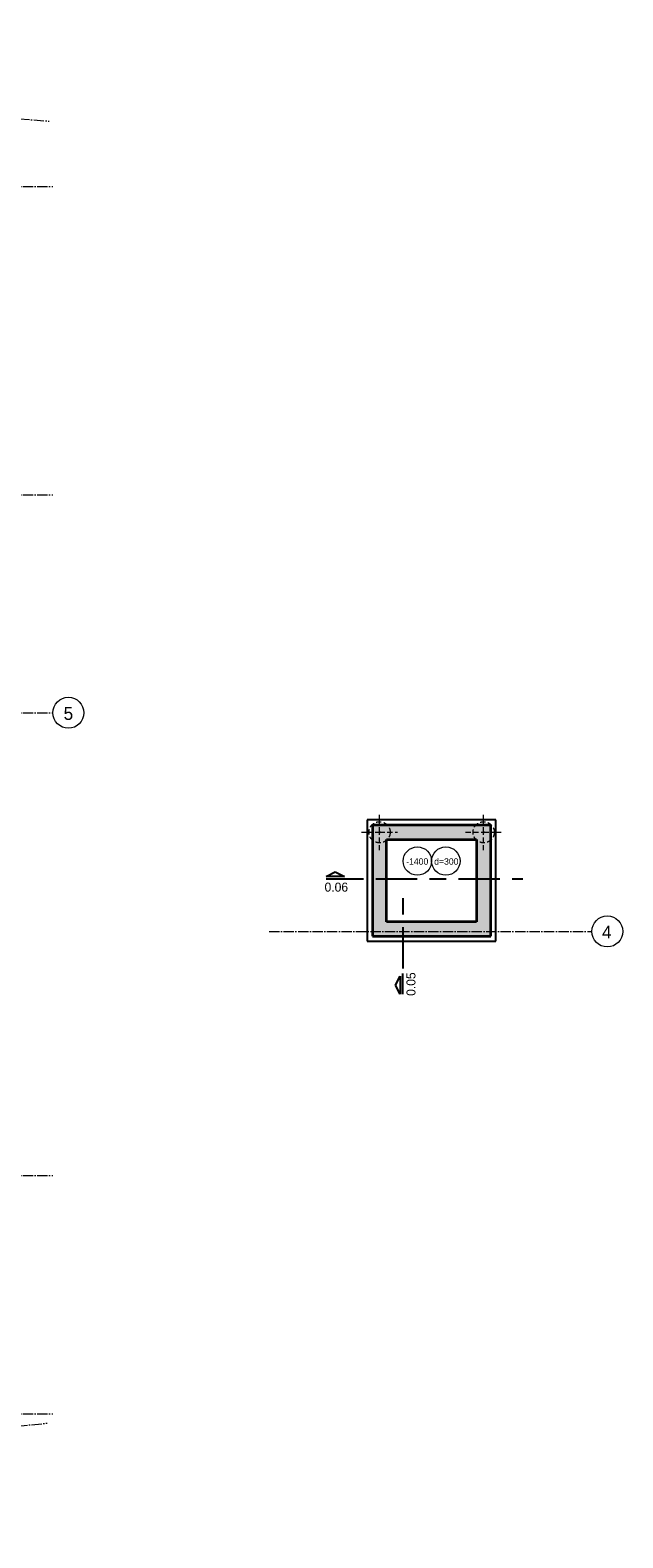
# Model space of a CAD drawing. Header units: millimetres. Extents: x 1146 to 62151, y -2394 to 40413.
# Tile 7 of 16: x 23510 to 34982, y 7596 to 36805. Entities that reach past the tile are written whole.
import ezdxf

# ---------------------------------------------------------------- set-up
doc = ezdxf.new("R2010")
doc.units = ezdxf.units.MM
for name, pattern in [('00_PBT_CEN', [1600, 320, -240, 800, -240]), ('00_PBT_HID2', [150, 100, -50]), ('00_PBT_STRA', [560, 200, -40, 0, -40, 200, -40, 0, -40])]:
    doc.linetypes.add(name, pattern=pattern)
for name, color, linetype, lineweight in [('A-DETL-GENF-HDLN', 90, '00_PBT_HID2', 18), ('A-FLOR-____-IDEN', 11, 'Continuous', 18), ('A-FLOR-____-OTLN', 192, 'Continuous', 25), ('A-WALL-____-PATT', 111, 'Continuous', 35), ('G-____-____-SYMB', 111, 'Continuous', 13), ('I-WALL-____-MCUT', 2, 'Continuous', 35), ('S-FNDN-____-HDLN', 4, '00_PBT_HID2', 18), ('S-GRID-____-IDEN', 1, 'Continuous', 18), ('S-GRID-____-OTLN', 1, 'Continuous', 13)]:
    doc.layers.add(name, color=color, linetype=linetype, lineweight=lineweight)
doc.styles.add('PBT-Font', font='PBT-FONT.ttf', dxfattribs={"height": 250})
doc.styles.add('PBT-Font_1', font='PBT-FONT.ttf', dxfattribs={"height": 125})
doc.styles.add('PBT-Font_B', font='txt', dxfattribs={"height": 175})

# ---------------------------------------------------------------- blocks, each defined once
blk = doc.blocks.new('17_PBT_SFO_paal_rond_R24 - Ø410-500 _vHek Combi_ liftput-1669996--1 liftput')
at = {"layer": 'A-DETL-GENF-HDLN'}
for p, q in [((0, 237), (0, 348)), ((-349, 0), (-237, 0))]:
    blk.add_line(p, q, dxfattribs=at)
at = {"layer": 'S-FNDN-____-HDLN'}
for p, q in [((0, 0), (0, 237)), ((0, 20), (0, -20)), ((-237, 0), (0, 0)), ((-20, 0), (20, 0)), ((0, -349), (0, 0)), ((0, 0), (348, 0))]:
    blk.add_line(p, q, dxfattribs=at)
blk.add_circle((0, 0), 205, dxfattribs=at)
blk = doc.blocks.new('17_PBT_SFO_paal_rond_R24 - Ø410-500 _vHek Combi_ liftput-V49--1 liftput')
at = {"layer": 'A-DETL-GENF-HDLN'}
for p, q in [((0, 237), (0, 348)), ((237, 0), (348, 0))]:
    blk.add_line(p, q, dxfattribs=at)
at = {"layer": 'S-FNDN-____-HDLN'}
for p, q in [((0, 0), (0, 237)), ((0, 20), (0, -20)), ((-349, 0), (0, 0)), ((-20, 0), (20, 0)), ((0, -349), (0, 0)), ((0, 0), (237, 0))]:
    blk.add_line(p, q, dxfattribs=at)
blk.add_circle((0, 0), 205, dxfattribs=at)
blk = doc.blocks.new('Grid - Stramienbol-963102-00 bk ruwe vloer')
at = {"layer": 'S-GRID-____-IDEN'}
blk.add_circle((0, 0), 6, dxfattribs=at)
blk = doc.blocks.new('Grid - Stramienbol-963102--1 liftput')
at = {"layer": 'S-GRID-____-IDEN'}
blk.add_circle((0, 0), 6, dxfattribs=at)
blk = doc.blocks.new('Detail View - Detail_Drsn peil-1535670--1 liftput')
at = {"layer": 'G-____-____-SYMB', "lineweight": 25}
for p, q in [((-8, 1), (-4.5, 2.75)), ((-1, 1), (-8, 1)), ((-8, 0), (0, 0)), ((-4.5, 2.75), (-1, 1))]:
    blk.add_line(p, q, dxfattribs=at)
blk = doc.blocks.new('00_PBT_TG_vloerhalter betonvloer - Automatisch _top_-1288148--1 liftput')
at = {"layer": 'A-FLOR-____-IDEN'}
for centre in [(-5.5, 0), (5.5, 0)]:
    blk.add_circle(centre, 5.5, dxfattribs=at)

msp = doc.modelspace()

# ---------------------------------------------------------------- hatches: boundary and pattern name
at = {"layer": 'A-WALL-____-PATT', "lineweight": 25}
for points in [[(30410.9666, 19528.5), (30410.9666, 21403.5), (30135.9666, 21403.5), (30135.9666, 19528.5)], [(32150.9666, 21128.5), (32425.9666, 21128.5), (32425.9666, 21403.5), (30410.9666, 21403.5), (30410.9666, 21128.5)], [(32425.9666, 19253.5), (32425.9666, 21128.5), (32150.9666, 21128.5), (32150.9666, 19253.5)], [(32150.9666, 19253.5), (32150.9666, 19528.5), (30135.9666, 19528.5), (30135.9666, 19253.5)]]:
    msp.add_hatch(color=256, dxfattribs=at).paths.add_polyline_path(points)

# ---------------------------------------------------------------- linework, layer by layer
at = {"layer": 'A-FLOR-____-OTLN'}
for p, q in [((32525.9666, 21503.5), (30035.9666, 21503.5)), ((30035.9666, 21503.5), (30035.9666, 19153.5)), ((32525.9666, 19153.5), (32525.9666, 21503.5)), ((30035.9666, 19153.5), (32525.9666, 19153.5))]:
    msp.add_line(p, q, dxfattribs=at)
at = {"layer": 'G-____-____-SYMB', "linetype": '00_PBT_CEN', "lineweight": 25}
for p, q in [((29641.7306, 20361.8538), (33046.9767, 20361.8538)), ((30721.9243, 19989.7129), (30721.9243, 18529.2749))]:
    msp.add_line(p, q, dxfattribs=at)
at = {"layer": 'I-WALL-____-MCUT'}
for p, q in [((32425.9666, 21403.5), (30135.9666, 21403.5)), ((30135.9666, 21403.5), (30135.9666, 19253.5)), ((32425.9666, 19253.5), (32425.9666, 21403.5)), ((30410.9666, 21128.5), (32150.9666, 21128.5)), ((30410.9666, 19528.5), (30410.9666, 21128.5)), ((32150.9666, 21128.5), (32150.9666, 19528.5)), ((32150.9666, 19528.5), (30410.9666, 19528.5)), ((30135.9666, 19253.5), (32425.9666, 19253.5))]:
    msp.add_line(p, q, dxfattribs=at)
at = {"layer": 'S-GRID-____-OTLN', "linetype": '00_PBT_STRA', "lineweight": 18}
for p, q in [((1799.7366, 36805.1918), (23879.5623, 35043.4323)), ((1799.7366, 33775), (23949.7366, 33775)), ((1799.7366, 27800), (23949.7366, 27800)), ((1799.7366, 23580), (23949.7366, 23580)), ((28134.5517, 19345), (34382.359, 19345)), ((1799.7366, 14615), (23949.7366, 14615)), ((1799.7366, 10000), (23949.7366, 10000)), ((1799.7366, 7596.4819), (23837.9919, 9818.5995))]:
    msp.add_line(p, q, dxfattribs=at)

# ---------------------------------------------------------------- block references
at = {"layer": 'A-FLOR-____-IDEN', "xscale": 49.99999999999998, "yscale": 49.99999999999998, "zscale": 49.99999999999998}
msp.add_blockref('00_PBT_TG_vloerhalter betonvloer - Automatisch _top_-1288148--1 liftput', (31280.9666, 20707.5122), dxfattribs=at)
at = {"layer": 'G-____-____-SYMB', "lineweight": 25, "xscale": 49.99999999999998, "yscale": 49.99999999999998, "zscale": 49.99999999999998}
msp.add_blockref('Detail View - Detail_Drsn peil-1535670--1 liftput', (29641.7306, 20361.8538), dxfattribs=at)
at = {"layer": 'G-____-____-SYMB', "lineweight": 25, "xscale": 49.99999999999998, "yscale": 49.99999999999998, "zscale": 49.99999999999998, "rotation": 89.99999999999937}
msp.add_blockref('Detail View - Detail_Drsn peil-1535670--1 liftput', (30721.9243, 18529.2749), dxfattribs=at)
at = {"layer": 'S-FNDN-____-HDLN'}
for name, p in [('17_PBT_SFO_paal_rond_R24 - Ø410-500 _vHek Combi_ liftput-1669996--1 liftput', (30273.4666, 21266)), ('17_PBT_SFO_paal_rond_R24 - Ø410-500 _vHek Combi_ liftput-V49--1 liftput', (32288.4666, 21266))]:
    msp.add_blockref(name, p, dxfattribs=at)
at = {"layer": 'S-GRID-____-IDEN', "xscale": 49.99999999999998, "yscale": 49.99999999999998, "zscale": 49.99999999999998}
for name, p, rotation in [('Grid - Stramienbol-963102-00 bk ruwe vloer', (24249.7366, 23580), 269.9999999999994), ('Grid - Stramienbol-963102--1 liftput', (34682.359, 19345), 269.9999999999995)]:
    msp.add_blockref(name, p, dxfattribs=dict(at, rotation=rotation))

# ---------------------------------------------------------------- texts
at = {"layer": 'A-FLOR-____-IDEN', "lineweight": 13, "char_height": 125, "attachment_point": 1, "style": 'PBT-Font_1'}
for s, insert, width in [('-1400', (30789.1681, 20762.0478), 521.096875), ('d=300', (31330.9181, 20762.0478), 541.139062)]:
    msp.add_mtext(s, dxfattribs=dict(at, insert=insert, width=width))
at = {"layer": 'G-____-____-SYMB', "insert": (29208.8064, 20290.4765), "char_height": 175, "width": 513.08, "attachment_point": 1, "style": 'PBT-Font_B'}
msp.add_mtext('0.06', dxfattribs=at)
at = {"layer": 'G-____-____-SYMB', "insert": (30793.3015, 18096.3507), "char_height": 175, "width": 513.08, "attachment_point": 1, "rotation": 90, "style": 'PBT-Font_B'}
msp.add_mtext('0.05', dxfattribs=at)
at = {"layer": 'S-GRID-____-IDEN', "lineweight": 35, "char_height": 250, "attachment_point": 1, "style": 'PBT-Font'}
for s, insert, width in [('5', (24157.4469, 23692.8371), 216.455625), ('4', (34580.0692, 19457.8371), 240.50625)]:
    msp.add_mtext(s, dxfattribs=dict(at, insert=insert, width=width))

doc.saveas('drawing.dxf')
